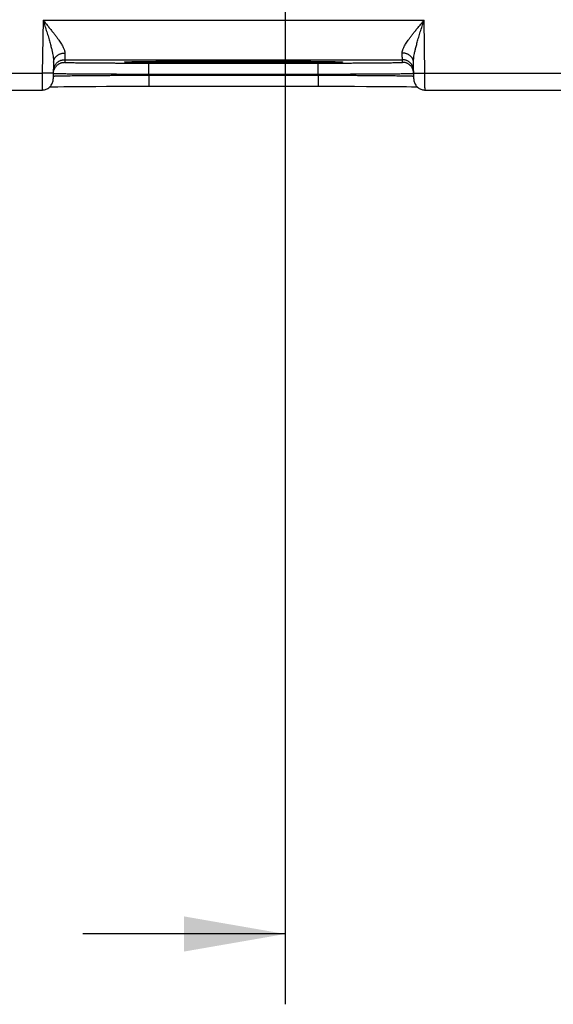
# Model space of a CAD drawing. Header units: inches. Extents: x 0 to 34, y 0 to 22.
# Tile 59 of 81: x 22.6 to 23.5, y 13.7 to 15.4. Entities that reach past the tile are written whole.
import ezdxf

# ---------------------------------------------------------------- set-up
doc = ezdxf.new("R2010")
doc.units = ezdxf.units.IN
doc.header["$LTSCALE"] = 1.87
doc.header["$MEASUREMENT"] = 0
doc.layers.get('0').update_dxf_attribs({"linetype": 'CONTINUOUS'})
doc.layers.add('DIMENSIONS', color=7, linetype='CONTINUOUS')
doc.styles.get("Standard").update_dxf_attribs({"font": 'txt', "width": 0.8})
doc.dimstyles.new('DIMSTYLE_1', dxfattribs={"dimtxt": 0.125, "dimasz": 0.18, "dimexe": 0.18, "dimexo": 0.0625, "dimgap": 0.09, "dimtad": 0, "dimtih": 1, "dimtoh": 1, "dimdec": 3, "dimzin": 4, "dimdsep": 46, "dimtxsty": 'STANDARD', "dimblk": '_FILLED', "dimblk1": '_FILLED', "dimblk2": '_FILLED', "dimcen": 0.09, "dimadec": 0, "dimazin": 0, "dimtp": 0.01, "dimtm": 0.01, "dimtfac": 1, "dimtdec": 3, "dimtofl": 0, "dimtmove": 0, "dimatfit": 3, "dimldrblk": '_FILLED', "dimfxl": 1, "dimtolj": 1, "dimtzin": 4, "dimarcsym": 0})

# ---------------------------------------------------------------- blocks, each defined once
blk = doc.blocks.new('_FILLED')
at = {"color": 0, "linetype": 'BYBLOCK'}
blk.add_solid([(0, 0), (-1, 0.1736), (-1, -0.1736)], dxfattribs=at)
blk = doc.blocks.new('*D7')
at = {"layer": 'DIMENSIONS', "color": 2, "linetype": 'CONTINUOUS'}
for p, q in [((23.0323, 16.1391), (23.0323, 13.696)), ((23.9623, 16.1391), (23.9623, 13.696)), ((23.0323, 13.821), (22.6723, 13.821)), ((23.9623, 13.821), (24.6586, 13.821))]:
    blk.add_line(p, q, dxfattribs=at)
at = {"layer": 'DIMENSIONS', "color": 2, "linetype": 'CONTINUOUS', "xscale": 0.18, "yscale": 0.18, "zscale": 0.18}
blk.add_blockref('_FILLED', (23.0323, 13.821), dxfattribs=at)
at = {"layer": 'DIMENSIONS', "color": 2, "linetype": 'CONTINUOUS', "xscale": 0.18, "yscale": 0.18, "zscale": 0.18, "rotation": 180}
blk.add_blockref('_FILLED', (23.9623, 13.821), dxfattribs=at)
at = {"layer": 'DIMENSIONS', "color": 2, "linetype": 'CONTINUOUS', "width": 0.8}
for s, p in [('7x ', (24.7211, 13.7585)), ('.930', (25.0211, 13.7585)), ('[', (25.5461, 13.7585)), ('23.62', (25.6461, 13.7585)), (']', (26.1461, 13.7585))]:
    blk.add_text(s, height=0.125, dxfattribs=at).set_placement(p)

msp = doc.modelspace()

# ---------------------------------------------------------------- linework, layer by layer
at = {"color": 7, "linetype": 'CONTINUOUS'}
for p, q in [((22.6016, 15.4452), (22.6, 15.3513)), ((22.6016, 15.4452), (23.279, 15.4452)), ((23.2806, 15.3513), (23.279, 15.4452)), ((22.6203, 15.3707), (22.6198, 15.341)), ((22.64, 15.3752), (23.2405, 15.3752)), ((22.64, 15.3752), (22.64, 15.3705)), ((22.749, 15.3713), (22.7492, 15.3713)), ((22.7492, 15.3713), (22.7495, 15.3713)), ((22.7495, 15.3713), (22.7499, 15.3714)), ((22.7499, 15.3714), (22.7503, 15.3714)), ((22.7503, 15.3714), (22.751, 15.3714)), ((22.751, 15.3714), (22.7519, 15.3715)), ((22.7519, 15.3715), (22.7534, 15.3715)), ((22.7534, 15.3715), (22.7557, 15.3716)), ((22.7557, 15.3716), (22.7596, 15.3717)), ((22.7596, 15.3717), (22.7649, 15.3718)), ((22.7649, 15.3718), (22.7715, 15.3719)), ((22.7715, 15.3719), (22.7798, 15.372)), ((22.7798, 15.372), (22.7898, 15.3721)), ((22.7898, 15.3721), (22.8018, 15.3723)), ((22.7899, 15.3692), (23.0907, 15.3692)), ((22.7899, 15.3496), (22.7899, 15.3692)), ((22.8018, 15.3723), (22.8165, 15.3724)), ((22.8165, 15.3724), (22.8316, 15.3725)), ((22.8316, 15.3725), (22.8502, 15.3726)), ((22.8502, 15.3726), (22.872, 15.3727)), ((22.872, 15.3727), (22.8921, 15.3727)), ((22.8921, 15.3727), (22.9149, 15.3727)), ((22.9149, 15.3727), (22.934, 15.3728)), ((22.934, 15.3728), (22.9588, 15.3728)), ((22.9588, 15.3728), (22.9833, 15.3727)), ((22.9833, 15.3727), (23.0037, 15.3727)), ((23.0037, 15.3727), (23.0263, 15.3726)), ((23.0263, 15.3726), (23.0446, 15.3725)), ((23.0446, 15.3725), (23.0628, 15.3724)), ((23.0628, 15.3724), (23.0776, 15.3723)), ((23.0776, 15.3723), (23.0899, 15.3721)), ((23.0899, 15.3721), (23.1001, 15.372)), ((23.0907, 15.3496), (23.0907, 15.3692)), ((23.1001, 15.372), (23.1086, 15.3719)), ((23.1086, 15.3719), (23.1154, 15.3718)), ((23.1154, 15.3718), (23.1209, 15.3717)), ((23.1209, 15.3717), (23.1243, 15.3716)), ((23.1243, 15.3716), (23.1269, 15.3715)), ((23.1269, 15.3715), (23.1284, 15.3715)), ((23.1284, 15.3715), (23.1295, 15.3714)), ((23.1295, 15.3714), (23.1302, 15.3714)), ((23.1309, 15.3714), (23.1312, 15.3713)), ((23.2406, 15.3705), (23.2405, 15.3752)), ((23.2608, 15.341), (23.2603, 15.3707)), ((22.3506, 15.3513), (22.6, 15.3513)), ((22.62, 15.351), (22.6, 15.3513)), ((23.2606, 15.351), (23.2806, 15.3513)), ((23.2806, 15.3513), (23.53, 15.3513)), ((22.7899, 15.3496), (23.0907, 15.3496)), ((22.7899, 15.3477), (22.7899, 15.3496)), ((22.7899, 15.3477), (23.0907, 15.3477)), ((22.7899, 15.3477), (22.7899, 15.328)), ((23.0907, 15.3477), (23.0907, 15.3496)), ((23.0907, 15.3477), (23.0907, 15.328)), ((22.3508, 15.3213), (22.5998, 15.3213)), ((22.6137, 15.327), (22.6199, 15.3271)), ((22.6199, 15.3271), (22.6279, 15.3272)), ((22.6279, 15.3272), (22.6382, 15.3273)), ((22.6382, 15.3273), (22.649, 15.3275)), ((22.649, 15.3275), (22.6624, 15.3276)), ((22.6624, 15.3276), (22.6793, 15.3277)), ((22.6793, 15.3277), (22.6956, 15.3278)), ((22.6956, 15.3278), (22.7146, 15.3279)), ((22.7146, 15.3279), (22.7364, 15.3279)), ((22.7364, 15.3279), (22.755, 15.328)), ((22.755, 15.328), (22.7755, 15.328)), ((22.7755, 15.328), (23.0907, 15.328)), ((23.0907, 15.328), (23.1144, 15.328)), ((23.1144, 15.328), (23.1361, 15.328)), ((23.1361, 15.328), (23.1554, 15.3279)), ((23.1554, 15.3279), (23.1766, 15.3278)), ((23.1766, 15.3278), (23.1947, 15.3277)), ((23.1947, 15.3277), (23.2103, 15.3276)), ((23.2103, 15.3276), (23.2236, 15.3275)), ((23.2236, 15.3275), (23.237, 15.3274)), ((23.237, 15.3274), (23.2479, 15.3273)), ((23.2479, 15.3273), (23.2567, 15.3271)), ((23.2567, 15.3271), (23.2636, 15.327)), ((23.2636, 15.327), (23.2669, 15.327)), ((23.2808, 15.3213), (23.5298, 15.3213))]:
    msp.add_line(p, q, dxfattribs=at)
for points in [[(22.7488, 15.3713), (22.7488, 15.3713), (22.7489, 15.3713), (22.7489, 15.3713), (22.749, 15.3713)], [(23.1302, 15.3714), (23.1307, 15.3714), (23.1309, 15.3714)], [(23.1312, 15.3713), (23.1315, 15.3713), (23.1316, 15.3713), (23.1317, 15.3713), (23.1317, 15.3713), (23.1318, 15.3713), (23.1318, 15.3713)], [(22.5998, 15.3213), (22.6006, 15.3213), (22.6023, 15.3215), (22.604, 15.3218), (22.6056, 15.3222), (22.6072, 15.3227), (22.6087, 15.3234), (22.6102, 15.3242), (22.6116, 15.3252), (22.6129, 15.3262), (22.6141, 15.3274), (22.6152, 15.3286), (22.6162, 15.3299), (22.6171, 15.3314), (22.6179, 15.3329), (22.6186, 15.3344), (22.6191, 15.336), (22.6195, 15.3376), (22.6197, 15.3393), (22.6198, 15.341)], [(23.2608, 15.341), (23.2609, 15.3393), (23.2611, 15.3376), (23.2615, 15.336), (23.262, 15.3344), (23.2627, 15.3329), (23.2634, 15.3314), (23.2643, 15.3299), (23.2653, 15.3286), (23.2665, 15.3274), (23.2677, 15.3262), (23.269, 15.3252), (23.2704, 15.3242), (23.2719, 15.3234), (23.2734, 15.3227), (23.275, 15.3222), (23.2766, 15.3218), (23.2783, 15.3215), (23.2799, 15.3213), (23.2808, 15.3213)]]:
    msp.add_lwpolyline(points, dxfattribs=at)
for points, knots in [([(22.6016, 15.4452), (22.6027, 15.4417), (22.6049, 15.4348), (22.6081, 15.4247), (22.611, 15.4153), (22.6135, 15.4067), (22.6155, 15.399), (22.6172, 15.3924), (22.6185, 15.3867), (22.6194, 15.3817), (22.62, 15.3775), (22.6203, 15.3739), (22.6203, 15.3717), (22.6203, 15.3707)], [0, 0, 0, 0, 0.143236, 0.281678, 0.411267, 0.528389, 0.630997, 0.719317, 0.794977, 0.859567, 0.914463, 0.960889, 1, 1, 1, 1]), ([(22.6016, 15.4452), (22.6032, 15.4433), (22.6063, 15.4396), (22.6109, 15.4341), (22.6153, 15.4287), (22.6194, 15.4236), (22.6231, 15.4188), (22.6265, 15.4143), (22.6295, 15.4102), (22.632, 15.4065), (22.6342, 15.4031), (22.636, 15.4), (22.6374, 15.3972), (22.6386, 15.3947), (22.6394, 15.3925), (22.6399, 15.3905), (22.6403, 15.3887), (22.6403, 15.3875), (22.6403, 15.387)], [0, 0, 0, 0, 0.104202, 0.20633, 0.304731, 0.39777, 0.484268, 0.563518, 0.635235, 0.699433, 0.756396, 0.806575, 0.850533, 0.888898, 0.922341, 0.951529, 0.977172, 1, 1, 1, 1]), ([(23.2403, 15.387), (23.2402, 15.3875), (23.2403, 15.3887), (23.2406, 15.3905), (23.2412, 15.3925), (23.242, 15.3947), (23.2431, 15.3972), (23.2446, 15.4), (23.2464, 15.4031), (23.2485, 15.4065), (23.2511, 15.4102), (23.2541, 15.4143), (23.2574, 15.4188), (23.2612, 15.4236), (23.2653, 15.4287), (23.2697, 15.4341), (23.2743, 15.4396), (23.2774, 15.4433), (23.279, 15.4452)], [0, 0, 0, 0, 0.022828, 0.048471, 0.077659, 0.111102, 0.149467, 0.193425, 0.243603, 0.300567, 0.364765, 0.436482, 0.515732, 0.60223, 0.695269, 0.79367, 0.895798, 1, 1, 1, 1]), ([(23.2603, 15.3707), (23.2602, 15.3717), (23.2603, 15.3739), (23.2606, 15.3775), (23.2612, 15.3817), (23.2621, 15.3867), (23.2634, 15.3924), (23.265, 15.399), (23.2671, 15.4067), (23.2696, 15.4153), (23.2725, 15.4247), (23.2757, 15.4348), (23.2778, 15.4417), (23.279, 15.4452)], [0, 0, 0, 0, 0.039112, 0.085537, 0.140434, 0.205025, 0.280685, 0.369006, 0.471614, 0.588736, 0.718324, 0.856765, 1, 1, 1, 1]), ([(22.6203, 15.3707), (22.6203, 15.3713), (22.6204, 15.3723), (22.6207, 15.3739), (22.6212, 15.3755), (22.6219, 15.377), (22.6227, 15.3785), (22.6238, 15.3799), (22.6249, 15.3811), (22.6263, 15.3823), (22.6277, 15.3834), (22.6293, 15.3843), (22.631, 15.3852), (22.6327, 15.3858), (22.6346, 15.3864), (22.6364, 15.3867), (22.6384, 15.387), (22.6397, 15.387), (22.6403, 15.387)], [0, 0, 0, 0, 0.056705, 0.113647, 0.171051, 0.22912, 0.288025, 0.347899, 0.408834, 0.470877, 0.534032, 0.598263, 0.663495, 0.729621, 0.796503, 0.863981, 0.931877, 1, 1, 1, 1]), ([(22.6403, 15.387), (22.6403, 15.3861), (22.6403, 15.3844), (22.6402, 15.3821), (22.6402, 15.3801), (22.6401, 15.3784), (22.6401, 15.3771), (22.6401, 15.3762), (22.6401, 15.3756), (22.64, 15.3753), (22.64, 15.3752)], [0, 0, 0, 0, 0.226044, 0.424944, 0.59563, 0.737211, 0.848939, 0.930226, 0.98066, 1, 1, 1, 1]), ([(23.2603, 15.3707), (23.2602, 15.3713), (23.2602, 15.3723), (23.2599, 15.3739), (23.2594, 15.3755), (23.2587, 15.377), (23.2578, 15.3785), (23.2568, 15.3799), (23.2556, 15.3811), (23.2543, 15.3823), (23.2529, 15.3834), (23.2513, 15.3843), (23.2496, 15.3852), (23.2478, 15.3858), (23.246, 15.3864), (23.2441, 15.3867), (23.2422, 15.387), (23.2409, 15.387), (23.2403, 15.387)], [0, 0, 0, 0, 0.056706, 0.113649, 0.171054, 0.229123, 0.288029, 0.347903, 0.408838, 0.470881, 0.534036, 0.598267, 0.663499, 0.729624, 0.796505, 0.863983, 0.931878, 1, 1, 1, 1]), ([(23.2405, 15.3752), (23.2405, 15.3753), (23.2405, 15.3756), (23.2405, 15.3762), (23.2405, 15.3771), (23.2405, 15.3784), (23.2404, 15.3801), (23.2404, 15.3821), (23.2403, 15.3844), (23.2403, 15.3861), (23.2403, 15.387)], [0, 0, 0, 0, 0.019339, 0.06977, 0.151053, 0.262779, 0.404359, 0.575049, 0.773955, 1, 1, 1, 1]), ([(22.6201, 15.3556), (22.6201, 15.3562), (22.6201, 15.3575), (22.6205, 15.3594), (22.621, 15.3613), (22.6216, 15.3631), (22.6225, 15.3649), (22.6235, 15.3665), (22.6247, 15.3681), (22.626, 15.3695), (22.6275, 15.3708), (22.629, 15.3719), (22.6307, 15.3729), (22.6325, 15.3738), (22.6343, 15.3744), (22.6362, 15.3749), (22.6381, 15.3752), (22.6394, 15.3752), (22.64, 15.3752)], [0, 0, 0, 0, 0.062499, 0.124998, 0.187497, 0.249996, 0.312495, 0.374995, 0.437494, 0.499994, 0.562494, 0.624995, 0.687495, 0.749996, 0.812497, 0.874998, 0.937499, 1, 1, 1, 1]), ([(22.6206, 15.3554), (22.6207, 15.3558), (22.621, 15.3568), (22.6216, 15.3584), (22.6224, 15.3602), (22.6234, 15.3618), (22.6246, 15.3634), (22.6259, 15.3648), (22.6274, 15.3661), (22.6289, 15.3673), (22.6306, 15.3683), (22.6324, 15.3691), (22.6342, 15.3697), (22.6361, 15.3702), (22.638, 15.3705), (22.6393, 15.3705), (22.64, 15.3705)], [0, 0, 0, 0, 0.046657, 0.119989, 0.193322, 0.266656, 0.339989, 0.413323, 0.486657, 0.559991, 0.633325, 0.70666, 0.779995, 0.85333, 0.926665, 1, 1, 1, 1]), ([(22.64, 15.3705), (22.64, 15.3704), (22.6405, 15.3705), (22.6411, 15.3703), (22.6426, 15.3703), (22.6445, 15.3702), (22.6469, 15.3701), (22.6498, 15.3701), (22.6533, 15.37), (22.6573, 15.3699), (22.6617, 15.3699), (22.6666, 15.3698), (22.672, 15.3697), (22.6778, 15.3697), (22.684, 15.3696), (22.6906, 15.3696), (22.6976, 15.3695), (22.7049, 15.3695), (22.7125, 15.3694), (22.7204, 15.3694), (22.7285, 15.3693), (22.7369, 15.3693), (22.7454, 15.3693), (22.7542, 15.3693), (22.763, 15.3692), (22.772, 15.3692), (22.7809, 15.3692), (22.7869, 15.3692), (22.7899, 15.3692)], [0, 0, 0, 0, 0.001865, 0.007284, 0.01632, 0.028967, 0.045178, 0.064885, 0.088001, 0.114439, 0.144122, 0.176948, 0.212787, 0.251505, 0.292956, 0.33699, 0.383458, 0.432189, 0.482989, 0.535662, 0.590025, 0.645902, 0.703114, 0.761424, 0.820553, 0.88022, 0.940135, 1, 1, 1, 1]), ([(22.9403, 15.3694), (22.9365, 15.3694), (22.929, 15.3694), (22.9178, 15.3694), (22.9067, 15.3694), (22.8956, 15.3694), (22.8848, 15.3695), (22.8741, 15.3695), (22.8636, 15.3695), (22.8534, 15.3696), (22.8435, 15.3696), (22.8339, 15.3697), (22.8247, 15.3697), (22.8159, 15.3698), (22.8075, 15.3698), (22.7995, 15.3699), (22.792, 15.37), (22.7851, 15.3701), (22.7786, 15.3701), (22.7727, 15.3702), (22.7674, 15.3703), (22.7626, 15.3704), (22.7585, 15.3705), (22.7549, 15.3706), (22.752, 15.3707), (22.7498, 15.3708), (22.748, 15.3709), (22.7473, 15.3709), (22.7464, 15.3711), (22.7473, 15.3712), (22.7478, 15.3713), (22.7485, 15.3713), (22.7488, 15.3713)], [0, 0, 0, 0, 0.057424, 0.114739, 0.171684, 0.228023, 0.283582, 0.338182, 0.391633, 0.44375, 0.494358, 0.543289, 0.590375, 0.635459, 0.678388, 0.719019, 0.757217, 0.79285, 0.825801, 0.855962, 0.883225, 0.907504, 0.928717, 0.946789, 0.961662, 0.973289, 0.981626, 0.986656, 0.988401, 0.990148, 0.99518, 1, 1, 1, 1]), ([(22.7488, 15.3713), (22.749, 15.3713), (22.7501, 15.3714), (22.752, 15.3715), (22.7549, 15.3716), (22.7585, 15.3717), (22.7626, 15.3717), (22.7674, 15.3718), (22.7727, 15.3719), (22.7786, 15.372), (22.7851, 15.3721), (22.792, 15.3722), (22.7995, 15.3722), (22.8075, 15.3723), (22.8159, 15.3724), (22.8228, 15.3724), (22.827, 15.3724), (22.8282, 15.3725)], [0, 0, 0, 0, 0.008684, 0.037385, 0.074099, 0.118705, 0.171066, 0.230994, 0.298286, 0.372729, 0.45406, 0.542008, 0.636286, 0.736568, 0.84252, 0.953792, 1, 1, 1, 1]), ([(22.8282, 15.3725), (22.8301, 15.3725), (22.8351, 15.3725), (22.8435, 15.3725), (22.8534, 15.3726), (22.8636, 15.3726), (22.8741, 15.3727), (22.8848, 15.3727), (22.8956, 15.3727), (22.9067, 15.3727), (22.9178, 15.3728), (22.9273, 15.3728), (22.9331, 15.3728), (22.9352, 15.3728)], [0, 0, 0, 0, 0.05198, 0.141652, 0.234399, 0.32991, 0.427867, 0.527929, 0.629745, 0.732996, 0.837357, 0.942387, 1, 1, 1, 1]), ([(22.9403, 15.3728), (22.944, 15.3728), (22.95, 15.3728), (22.956, 15.3728), (22.9582, 15.3728)], [0, 0, 0, 0, 0.626981, 1, 1, 1, 1]), ([(23.1318, 15.3713), (23.1321, 15.3713), (23.1327, 15.3713), (23.1333, 15.3712), (23.1342, 15.3711), (23.1333, 15.3709), (23.1326, 15.3709), (23.1308, 15.3708), (23.1286, 15.3707), (23.1256, 15.3706), (23.1221, 15.3705), (23.118, 15.3704), (23.1132, 15.3703), (23.1079, 15.3702), (23.102, 15.3701), (23.0955, 15.3701), (23.0885, 15.37), (23.0811, 15.3699), (23.0731, 15.3698), (23.0647, 15.3698), (23.0559, 15.3697), (23.0467, 15.3697), (23.0371, 15.3696), (23.0272, 15.3696), (23.017, 15.3695), (23.0065, 15.3695), (22.9958, 15.3695), (22.9849, 15.3694), (22.9739, 15.3694), (22.9627, 15.3694), (22.9515, 15.3694), (22.944, 15.3694), (22.9403, 15.3694)], [0, 0, 0, 0, 0.004827, 0.009857, 0.011602, 0.013349, 0.018381, 0.02672, 0.038348, 0.053223, 0.071296, 0.092511, 0.116792, 0.144056, 0.174218, 0.207171, 0.242804, 0.281002, 0.321633, 0.364562, 0.409645, 0.456731, 0.50566, 0.556267, 0.608383, 0.661834, 0.716433, 0.771989, 0.828328, 0.885272, 0.942582, 1, 1, 1, 1]), ([(22.9582, 15.3728), (22.9598, 15.3728), (22.965, 15.3728), (22.9739, 15.3727), (22.9849, 15.3727), (22.9958, 15.3727), (23.0065, 15.3727), (23.017, 15.3726), (23.0272, 15.3726), (23.0371, 15.3725), (23.0454, 15.3725), (23.0505, 15.3725), (23.0524, 15.3725)], [0, 0, 0, 0, 0.048208, 0.166792, 0.284113, 0.399807, 0.513508, 0.624814, 0.733343, 0.838729, 0.940623, 1, 1, 1, 1]), ([(23.0524, 15.3725), (23.0536, 15.3724), (23.0577, 15.3724), (23.0647, 15.3724), (23.0731, 15.3723), (23.0811, 15.3722), (23.0885, 15.3722), (23.0955, 15.3721), (23.102, 15.372), (23.1079, 15.3719), (23.1132, 15.3718), (23.118, 15.3717), (23.1221, 15.3717), (23.1256, 15.3716), (23.1286, 15.3715), (23.1305, 15.3714), (23.1315, 15.3713), (23.1318, 15.3713)], [0, 0, 0, 0, 0.045857, 0.157177, 0.263176, 0.363499, 0.457816, 0.5458, 0.627161, 0.701632, 0.768951, 0.828898, 0.881278, 0.9259, 0.962624, 0.991332, 1, 1, 1, 1]), ([(23.0907, 15.3692), (23.0936, 15.3692), (23.0996, 15.3692), (23.1086, 15.3692), (23.1175, 15.3692), (23.1264, 15.3693), (23.1351, 15.3693), (23.1437, 15.3693), (23.1521, 15.3693), (23.1602, 15.3694), (23.1681, 15.3694), (23.1757, 15.3695), (23.183, 15.3695), (23.19, 15.3696), (23.1966, 15.3696), (23.2028, 15.3697), (23.2086, 15.3697), (23.2139, 15.3698), (23.2189, 15.3699), (23.2233, 15.3699), (23.2273, 15.37), (23.2307, 15.3701), (23.2337, 15.3701), (23.2361, 15.3702), (23.238, 15.3703), (23.2394, 15.3703), (23.24, 15.3705), (23.2406, 15.3704), (23.2406, 15.3705)], [0, 0, 0, 0, 0.059863, 0.119773, 0.179435, 0.238559, 0.296863, 0.354073, 0.40995, 0.464314, 0.516989, 0.567789, 0.616521, 0.66299, 0.707025, 0.748478, 0.787197, 0.823037, 0.855864, 0.885548, 0.911988, 0.935105, 0.954815, 0.971028, 0.983677, 0.992716, 0.998135, 1, 1, 1, 1]), ([(23.2605, 15.3556), (23.2605, 15.3562), (23.2604, 15.3575), (23.2601, 15.3594), (23.2596, 15.3613), (23.2589, 15.3631), (23.2581, 15.3649), (23.2571, 15.3665), (23.2559, 15.3681), (23.2546, 15.3695), (23.2531, 15.3708), (23.2515, 15.3719), (23.2499, 15.3729), (23.2481, 15.3738), (23.2463, 15.3744), (23.2444, 15.3749), (23.2425, 15.3752), (23.2412, 15.3752), (23.2405, 15.3752)], [0, 0, 0, 0, 0.062499, 0.124998, 0.187497, 0.249996, 0.312495, 0.374995, 0.437494, 0.499994, 0.562494, 0.624995, 0.687495, 0.749996, 0.812497, 0.874998, 0.937499, 1, 1, 1, 1]), ([(23.26, 15.3554), (23.2599, 15.3558), (23.2596, 15.3568), (23.259, 15.3584), (23.2582, 15.3602), (23.2571, 15.3618), (23.256, 15.3634), (23.2546, 15.3648), (23.2532, 15.3661), (23.2516, 15.3673), (23.25, 15.3683), (23.2482, 15.3691), (23.2464, 15.3697), (23.2445, 15.3702), (23.2425, 15.3705), (23.2413, 15.3705), (23.2406, 15.3705)], [0, 0, 0, 0, 0.046657, 0.119989, 0.193322, 0.266656, 0.339989, 0.413323, 0.486657, 0.559991, 0.633325, 0.70666, 0.779995, 0.85333, 0.926665, 1, 1, 1, 1]), ([(22.6, 15.3513), (22.6, 15.3504), (22.6, 15.3485), (22.5999, 15.3458), (22.5999, 15.3431), (22.5999, 15.3404), (22.5999, 15.3379), (22.5999, 15.3355), (22.5999, 15.3332), (22.5999, 15.3311), (22.5998, 15.3291), (22.5998, 15.3273), (22.5998, 15.3258), (22.5998, 15.3245), (22.5998, 15.3233), (22.5998, 15.3225), (22.5998, 15.3218), (22.5998, 15.3216), (22.5998, 15.3213), (22.5998, 15.3213)], [0, 0, 0, 0, 0.09298, 0.185147, 0.275713, 0.3639, 0.448948, 0.530112, 0.606694, 0.678037, 0.743519, 0.80257, 0.854676, 0.89938, 0.936302, 0.965141, 0.98567, 0.997727, 1, 1, 1, 1]), ([(22.62, 15.351), (22.62, 15.3516), (22.6201, 15.3529), (22.6203, 15.3543), (22.6205, 15.3552), (22.6206, 15.3554)], [0, 0, 0, 0, 0.41218, 0.843207, 1, 1, 1, 1]), ([(22.6203, 15.3508), (22.6207, 15.3509), (22.6213, 15.3507), (22.623, 15.3507), (22.6251, 15.3506), (22.6279, 15.3506), (22.6312, 15.3505), (22.6351, 15.3505), (22.6396, 15.3504), (22.6447, 15.3503), (22.6502, 15.3503), (22.6563, 15.3502), (22.6629, 15.3502), (22.6699, 15.3501), (22.6773, 15.35), (22.6852, 15.35), (22.6935, 15.3499), (22.7021, 15.3499), (22.711, 15.3498), (22.7202, 15.3498), (22.7297, 15.3498), (22.7394, 15.3497), (22.7493, 15.3497), (22.7593, 15.3497), (22.7694, 15.3496), (22.7797, 15.3496), (22.7865, 15.3496), (22.7899, 15.3496)], [0, 0, 0, 0, 0.00549, 0.014609, 0.027322, 0.043584, 0.063336, 0.086505, 0.113004, 0.14273, 0.175571, 0.211411, 0.250121, 0.291563, 0.335589, 0.382037, 0.430743, 0.481534, 0.53423, 0.588639, 0.644558, 0.701777, 0.760089, 0.819284, 0.87915, 0.939466, 1, 1, 1, 1]), ([(23.0907, 15.3496), (23.0941, 15.3496), (23.1009, 15.3496), (23.1111, 15.3496), (23.1213, 15.3497), (23.1313, 15.3497), (23.1412, 15.3497), (23.1509, 15.3498), (23.1603, 15.3498), (23.1696, 15.3498), (23.1785, 15.3499), (23.1871, 15.3499), (23.1953, 15.35), (23.2032, 15.35), (23.2107, 15.3501), (23.2177, 15.3502), (23.2243, 15.3502), (23.2303, 15.3503), (23.2359, 15.3503), (23.2409, 15.3504), (23.2454, 15.3505), (23.2494, 15.3505), (23.2527, 15.3506), (23.2555, 15.3506), (23.2576, 15.3507), (23.2592, 15.3507), (23.2599, 15.3509), (23.2603, 15.3508)], [0, 0, 0, 0, 0.060532, 0.120843, 0.180702, 0.239888, 0.298191, 0.355402, 0.411312, 0.465713, 0.518399, 0.569182, 0.617882, 0.664328, 0.708356, 0.749806, 0.788526, 0.824377, 0.857231, 0.886966, 0.913473, 0.936649, 0.956406, 0.972673, 0.985389, 0.994509, 1, 1, 1, 1]), ([(23.2606, 15.351), (23.2606, 15.3516), (23.2605, 15.3529), (23.2603, 15.3543), (23.2601, 15.3552), (23.26, 15.3554)], [0, 0, 0, 0, 0.41218, 0.843207, 1, 1, 1, 1]), ([(23.2808, 15.3213), (23.2808, 15.3213), (23.2808, 15.3216), (23.2808, 15.3218), (23.2808, 15.3225), (23.2808, 15.3233), (23.2808, 15.3245), (23.2807, 15.3258), (23.2807, 15.3273), (23.2807, 15.3291), (23.2807, 15.3311), (23.2807, 15.3332), (23.2807, 15.3355), (23.2807, 15.3379), (23.2807, 15.3404), (23.2806, 15.3431), (23.2806, 15.3458), (23.2806, 15.3485), (23.2806, 15.3504), (23.2806, 15.3513)], [0, 0, 0, 0, 0.002883, 0.014933, 0.035449, 0.064271, 0.10117, 0.145847, 0.19792, 0.256936, 0.322378, 0.393677, 0.470212, 0.551327, 0.636322, 0.724456, 0.814966, 0.907077, 1, 1, 1, 1]), ([(22.6202, 15.3461), (22.6206, 15.346), (22.6212, 15.3462), (22.6229, 15.3462), (22.625, 15.3463), (22.6278, 15.3464), (22.6311, 15.3465), (22.6351, 15.3466), (22.6396, 15.3466), (22.6446, 15.3467), (22.6502, 15.3468), (22.6562, 15.3469), (22.6628, 15.347), (22.6698, 15.347), (22.6773, 15.3471), (22.6851, 15.3472), (22.6934, 15.3472), (22.702, 15.3473), (22.7109, 15.3473), (22.7202, 15.3474), (22.7296, 15.3474), (22.7393, 15.3475), (22.7492, 15.3475), (22.7593, 15.3476), (22.7694, 15.3476), (22.7796, 15.3476), (22.7865, 15.3476), (22.7899, 15.3477)], [0, 0, 0, 0, 0.00551, 0.014643, 0.027369, 0.043642, 0.063401, 0.086573, 0.11307, 0.142794, 0.175635, 0.211472, 0.250178, 0.291613, 0.33563, 0.382072, 0.430773, 0.481559, 0.534247, 0.588646, 0.644559, 0.701779, 0.760097, 0.819297, 0.879162, 0.939473, 1, 1, 1, 1]), ([(23.0907, 15.3477), (23.0941, 15.3476), (23.1009, 15.3476), (23.1112, 15.3476), (23.1213, 15.3476), (23.1313, 15.3475), (23.1412, 15.3475), (23.1509, 15.3474), (23.1604, 15.3474), (23.1696, 15.3473), (23.1785, 15.3473), (23.1872, 15.3472), (23.1954, 15.3472), (23.2033, 15.3471), (23.2107, 15.347), (23.2178, 15.347), (23.2243, 15.3469), (23.2304, 15.3468), (23.236, 15.3467), (23.241, 15.3466), (23.2455, 15.3466), (23.2494, 15.3465), (23.2528, 15.3464), (23.2556, 15.3463), (23.2577, 15.3462), (23.2593, 15.3462), (23.26, 15.346), (23.2604, 15.3461)], [0, 0, 0, 0, 0.060524, 0.120831, 0.180689, 0.239881, 0.298189, 0.3554, 0.411303, 0.465692, 0.518371, 0.569149, 0.617844, 0.664285, 0.708305, 0.749747, 0.788463, 0.824312, 0.857164, 0.886898, 0.913404, 0.936583, 0.956349, 0.972626, 0.985355, 0.994489, 1, 1, 1, 1])]:
    msp.add_open_spline(points, degree=3, knots=knots, dxfattribs=at)
for points in [[(22.9352, 15.3728), (22.9369, 15.3728), (22.9386, 15.3728), (22.9403, 15.3728)], [(22.62, 15.3509), (22.62, 15.3508), (22.6201, 15.3508), (22.6203, 15.3508)], [(23.2603, 15.3508), (23.2604, 15.3508), (23.2606, 15.3508), (23.2606, 15.3509)], [(22.6199, 15.346), (22.6199, 15.3461), (22.6201, 15.3461), (22.6202, 15.3461)], [(23.2604, 15.3461), (23.2605, 15.3461), (23.2607, 15.3461), (23.2607, 15.346)]]:
    msp.add_open_spline(points, degree=3, dxfattribs=at)

# ---------------------------------------------------------------- dimensions: what is measured, and where the dimension line sits
at = {"layer": 'DIMENSIONS', "color": 2, "linetype": 'CONTINUOUS'}
dim = msp.add_linear_dim(base=(23.0323, 13.821), p1=(23.9623, 16.1391), p2=(23.0323, 16.1391), angle=180, text='7x <>', dimstyle='DIMSTYLE_1', dxfattribs=at)
dim.commit()
dim.dimension.update_dxf_attribs({"geometry": '*D7', "text_midpoint": (25.4836, 13.821), "dimtype": 160})

doc.saveas('drawing.dxf')
